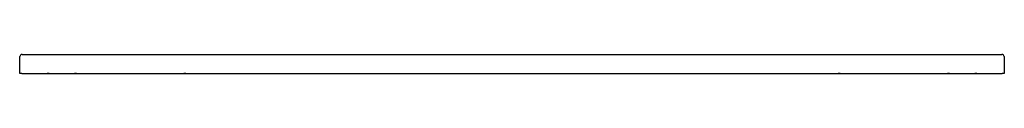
# Model space of a CAD drawing. Header units: millimetres. Extents: x 5160.28 to 5162.08, y 2894.01 to 2894.04.
import ezdxf

# ---------------------------------------------------------------- set-up
doc = ezdxf.new("R2010")
doc.units = ezdxf.units.MM
doc.layers.add('SANINDUSA', color=3, linetype='Continuous')

msp = doc.modelspace()

# ---------------------------------------------------------------- linework, layer by layer
at = {"layer": 'SANINDUSA'}
for p, q in [((5160.2952, 2894.0446), (5162.0698, 2894.0446)), ((5160.2819, 2894.0096), (5160.2824, 2894.0407)), ((5162.0826, 2894.0407), (5162.0831, 2894.0096)), ((5160.2859, 2894.0096), (5160.2819, 2894.0096)), ((5160.2859, 2894.0096), (5162.0791, 2894.0096)), ((5160.3359, 2894.0096), (5160.3319, 2894.0096)), ((5160.3359, 2894.0096), (5162.0291, 2894.0096)), ((5160.3859, 2894.0096), (5160.3819, 2894.0096)), ((5160.3859, 2894.0096), (5161.9791, 2894.0096)), ((5160.4859, 2894.0096), (5161.8791, 2894.0096)), ((5161.9831, 2894.0096), (5161.9791, 2894.0096)), ((5162.0331, 2894.0096), (5162.0291, 2894.0096)), ((5162.0831, 2894.0096), (5162.0791, 2894.0096))]:
    msp.add_line(p, q, dxfattribs=at)
at = {"layer": 'SANINDUSA', "linetype": 'Continuous'}
for p, q in [((5160.5859, 2894.0096), (5160.5819, 2894.0096)), ((5160.5859, 2894.0096), (5161.7791, 2894.0096)), ((5161.7831, 2894.0096), (5161.7791, 2894.0096))]:
    msp.add_line(p, q, dxfattribs=at)
at = {"layer": 'SANINDUSA'}
for centre, start, end in [((5160.2864, 2894.0406), 89.4988, 178.9989), ((5162.0786, 2894.0406), 1.0011, 90.5012)]:
    msp.add_arc(centre, 0.004, start, end, dxfattribs=at)
for centre, major_axis, start_param, end_param in [((5160.2952, 2894.5445), (0.7099, -0.0001), 4.700145, 4.712486), ((5162.0698, 2894.5445), (0.7099, 0.0001), 4.712292, 4.724633)]:
    msp.add_ellipse(centre, major_axis=major_axis, ratio=0.704236, start_param=start_param, end_param=end_param, dxfattribs=at)

doc.saveas('drawing.dxf')
